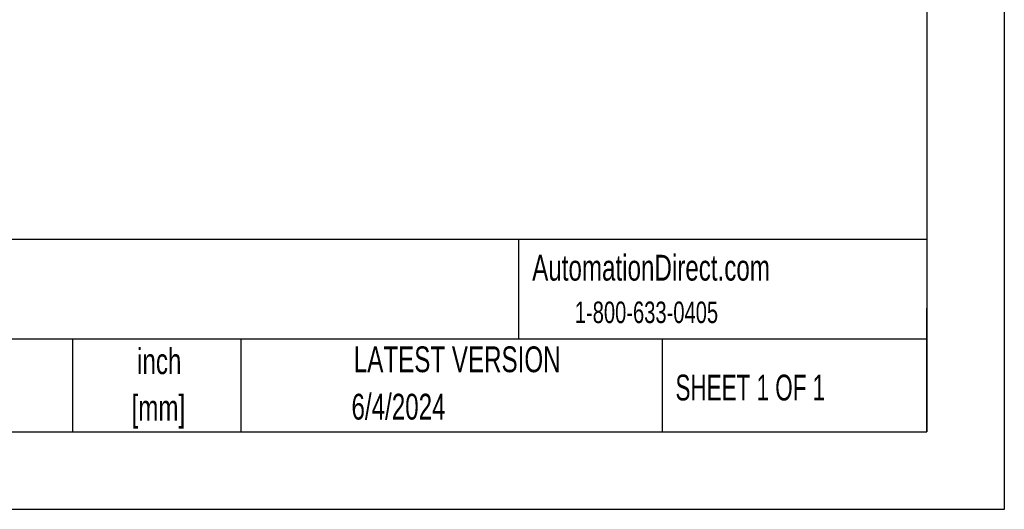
# Model space of a CAD drawing. Header units: inches. Extents: x 0 to 44, y 0 to 34.
# Tile 7 of 18: x 31.3 to 44, y 0 to 6.3. Entities that reach past the tile are written whole.
import ezdxf

# ---------------------------------------------------------------- set-up
doc = ezdxf.new("R2010")
doc.units = ezdxf.units.IN
doc.header["$LTSCALE"] = 4
doc.header["$MEASUREMENT"] = 0
doc.linetypes.add('CENTERX2', pattern=[0.8, 0.5, -0.1, 0.1, -0.1])
doc.layers.add('TEXT', color=140, linetype='Continuous', lineweight=25)
doc.styles.add('SLDTEXTSTYLE0', font='TXT', dxfattribs={"width": 0.7})
doc.styles.add('SLDTEXTSTYLE1', font='TXT', dxfattribs={"width": 0.65})

# ---------------------------------------------------------------- blocks, each defined once
blk = doc.blocks.new('SW_NOTE_0_2')
at = {"layer": 'TEXT', "color": 0, "linetype": 'CENTERX2', "lineweight": 18, "char_height": 0.3333, "attachment_point": 2, "style": 'SLDTEXTSTYLE0'}
for s, insert in [('inch', (0.5, 0.43)), ('[mm]', (0.489, -0.172))]:
    blk.add_mtext(s, dxfattribs=dict(at, insert=insert))

msp = doc.modelspace()

# ---------------------------------------------------------------- linework, layer by layer
at = {"color": 7, "linetype": 'Continuous'}
for p, q in [((44, 34), (44, 0)), ((44, 0), (0, 0))]:
    msp.add_line(p, q, dxfattribs=at)
at = {"layer": 'TEXT'}
for p, q in [((43, 33), (43, 1)), ((43, 3.484), (1, 3.484)), ((37.728, 3.484), (37.728, 2.2)), ((43, 1), (43, 2.6)), ((43, 2.2), (1, 2.2)), ((31.972, 2.2), (31.972, 1)), ((34.144, 2.2), (34.144, 1)), ((39.582, 2.2), (39.582, 1)), ((1, 1), (43, 1))]:
    msp.add_line(p, q, dxfattribs=at)

# ---------------------------------------------------------------- block references
at = {"layer": 'TEXT', "linetype": 'CENTERX2', "lineweight": 18}
msp.add_blockref('SW_NOTE_0_2', (32.59, 1.65), dxfattribs=at)

# ---------------------------------------------------------------- texts
for s, insert, char_height, attachment_point, style in [('AutomationDirect.com', (37.905, 3.288), 0.33333, 1, 'SLDTEXTSTYLE0'), ('1-800-633-0405', (38.455, 2.684), 0.27778, 1, 'SLDTEXTSTYLE0'), ('LATEST VERSION', (36.937, 2.105), 0.33333, 2, 'SLDTEXTSTYLE0'), ('SHEET 1 OF 1', (39.755, 1.74), 0.33333, 1, 'SLDTEXTSTYLE1'), ('6/4/2024', (36.179, 1.493), 0.3333, 2, 'SLDTEXTSTYLE0')]:
    msp.add_mtext(s, dxfattribs=dict(at, insert=insert, char_height=char_height, attachment_point=attachment_point, style=style))

doc.saveas('drawing.dxf')
